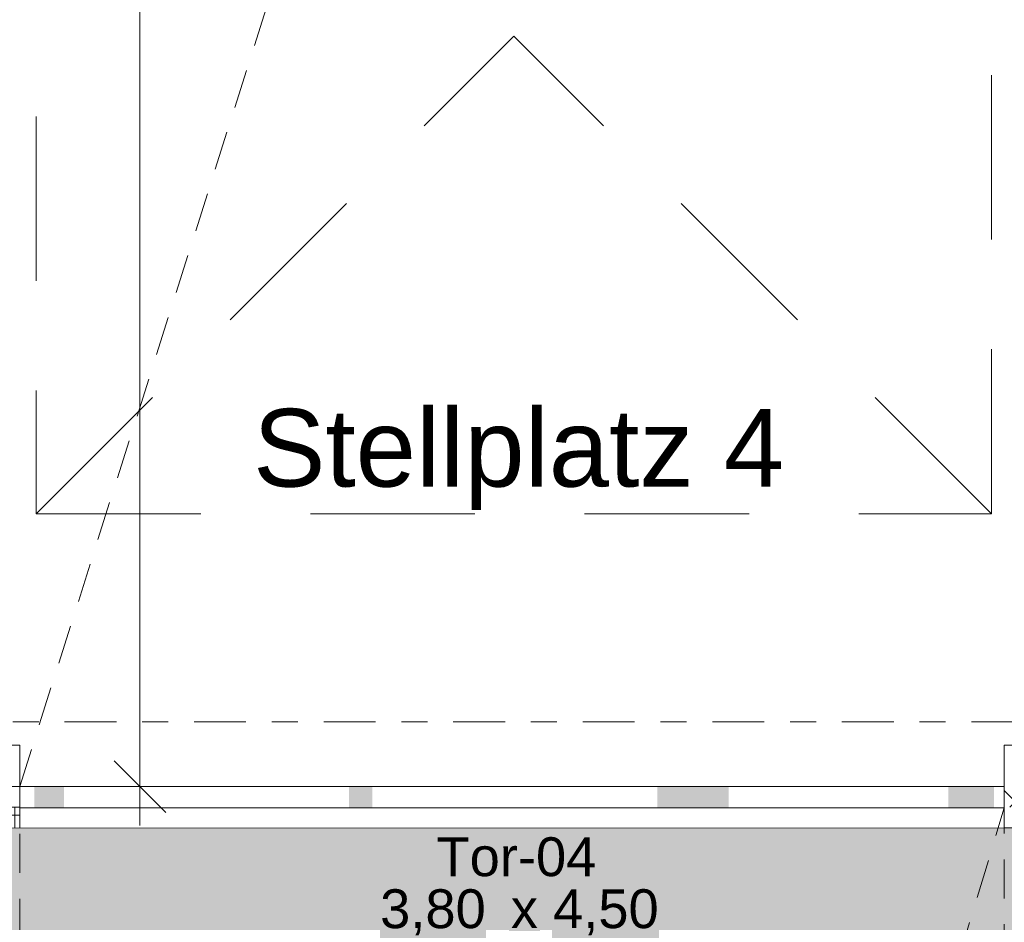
# Model space of a CAD drawing. Header units: metres. Extents: x -167 to 262, y -186 to 508.
# Tile 79 of 161: x 18.35 to 22.15, y 27.82 to 31.3. Entities that reach past the tile are written whole.
import ezdxf
from ezdxf.enums import TextEntityAlignment as Align

# ---------------------------------------------------------------- set-up
doc = ezdxf.new("R2010")
doc.units = ezdxf.units.M
doc.header["$MEASUREMENT"] = 0
for name, pattern in [('Raster', [0.4, 0.2, -0.1, 0, -0.1]), ('Strichlinie weit', [1.058333, 0.635, -0.423333]), ('Öffnungslinie Tür Fenster', [0.23, 0.15, -0.08])]:
    doc.linetypes.add(name, pattern=pattern)
for name, color, linetype in [('10 Wand außen', 7, 'Continuous'), ('20 Decke', 7, 'Continuous'), ('50 Sanitäreinrichtung', 7, 'Continuous'), ('60 Auffüllung', 7, 'Continuous'), ('70 Kanal', 7, 'Continuous'), ('80 Raum', 7, 'Continuous'), ('90 Achsraster', 7, 'Continuous'), ('94 Genehmigungsplanung Bemaßung', 7, 'Continuous')]:
    doc.layers.add(name, color=color, linetype=linetype)
doc.styles.add('ERSTELLTER_STIL_1', font='arial.ttf')
doc.styles.add('ERSTELLTER_STIL_2', font='arial.ttf')
doc.dimstyles.new('ERSTELLTER_STIL__1', dxfattribs={"dimtxt": 0.25, "dimasz": 0.19, "dimexe": 0.18, "dimexo": 0.1, "dimgap": 0, "dimtad": 1, "dimtih": 1, "dimtoh": 1, "dimzin": 0, "dimdsep": 46, "dimtxsty": 'ERSTELLTER_STIL_1', "dimblk": 'ARROWHEAD_6', "dimblk1": 'ARROWHEAD_6', "dimblk2": 'ARROWHEAD_6', "dimcen": 0.09, "dimclrd": 7, "dimclre": 7, "dimclrt": 7, "dimazin": 0, "dimtfac": 1, "dimtdec": 4, "dimtmove": 0, "dimatfit": 3, "dimfxl": 1, "dimtolj": 1, "dimtzin": 0, "dimarcsym": 0})
doc.dimstyles.new('ERSTELLTER_STIL__2', dxfattribs={"dimtxt": 0.25, "dimasz": 0.19, "dimexe": 0.18, "dimexo": 0.1, "dimgap": 0, "dimtad": 1, "dimzin": 0, "dimdsep": 46, "dimtxsty": 'ERSTELLTER_STIL_1', "dimblk": 'ARROWHEAD_6', "dimblk1": 'ARROWHEAD_6', "dimblk2": 'ARROWHEAD_6', "dimcen": 0.09, "dimclrd": 7, "dimclre": 7, "dimclrt": 7, "dimazin": 0, "dimtfac": 1, "dimtdec": 4, "dimtmove": 0, "dimatfit": 3, "dimfxl": 1, "dimtolj": 1, "dimtzin": 0, "dimarcsym": 0})

# ---------------------------------------------------------------- blocks, each defined once
blk = doc.blocks.new('Einfache Türöffnung')
at = {"layer": '10 Wand außen', "color": 8, "linetype": 'Continuous', "lineweight": 18}
for p, q in [((-1.9, 0.16), (-1.9, 0.32)), ((1.9, 0.16), (1.9, 0.32)), ((-1.9, 0.08), (-1.9, 0.16)), ((1.9, 0.08), (1.9, 0.16)), ((-1.9, 0), (-1.9, 0.08)), ((1.9, 0), (1.9, 0.08))]:
    blk.add_line(p, q, dxfattribs=at)
blk = doc.blocks.new('T Marker 27_5')
at = {"layer": '10 Wand außen', "color": 8, "lineweight": 18, "char_height": 0.15, "attachment_point": 7, "style": 'ERSTELLTER_STIL_1'}
for s, insert in [('\\A1;{\\pql;\\pt0;\\fArial|b0|i0|c0|p0;\\W1.000000;3,80\\fArial|b0|i0|c0|p0;\\W1.000000;\\A1{\\H.66x;\\S^  ;}\\fArial|b0|i0|c0|p0;\\W1.000000; x 4,50\\fArial|b0|i0|c0|p0;\\W1.000000;\\A1{\\H.66x;\\S^  ;}}', (-0.509, -0.7505)), ('\\A1;{\\pql;\\pt0;\\fArial|b0|i0|c0|p0;\\W1.000000;Tor-04\\fArial|b0|i0|c0|p0;\\W1.000000;\\fArial|b0|i0|c0|p0;\\W1.000000;\\fArial|b0|i0|c0|p0;\\W1.000000;}', (-0.2915, -0.5082))]:
    blk.add_mtext(s, dxfattribs=dict(at, insert=insert))
blk = doc.blocks.new('Einfache Türöffnung_2')
at = {"layer": '10 Wand außen', "color": 8, "linetype": 'Continuous', "lineweight": 18}
for p, q in [((-1.9, 0), (-1.9, -0.08)), ((1.9, 0), (1.9, -0.08)), ((-1.9, -0.08), (-1.9, -0.16)), ((1.9, -0.08), (1.9, -0.16)), ((-1.9, -0.16), (-1.9, -0.32)), ((1.9, -0.16), (1.9, -0.32))]:
    blk.add_line(p, q, dxfattribs=at)
blk = doc.blocks.new('Standard-Rastermarker_139')
at = {"layer": '90 Achsraster', "color": 14, "linetype": 'Raster', "lineweight": 18, "true_color": 0xa80000}
blk.add_line((1, 0), (45.4427, 0), dxfattribs=at)
at = {"layer": '90 Achsraster', "color": 14, "lineweight": 18, "true_color": 0xa80000, "style": 'ERSTELLTER_STIL_2'}
for tag, p in [('AC_MarkerText_1_0', (-0.35, 0.15)), ('AC_MarkerText_1_1', (46.7927, 0.15))]:
    blk.add_attdef(tag, text='', height=0.3, dxfattribs=at).set_placement(p, align=Align.TOP_CENTER)
blk = doc.blocks.new('*D504', base_point=(27236.1321, 33357.279))
at = {"layer": '94 Genehmigungsplanung Bemaßung', "color": 7, "linetype": 'Continuous', "lineweight": 13}
for p, q in [((17.6611, 26.1165), (17.6611, 26.4915)), ((38.0011, 26.1165), (38.0011, 26.4915)), ((17.7611, 26.404), (17.5611, 26.204)), ((38.1011, 26.404), (37.9011, 26.204)), ((17.6611, 26.304), (38.0011, 26.304))]:
    blk.add_line(p, q, dxfattribs=at)
at = {"layer": '94 Genehmigungsplanung Bemaßung', "color": 7, "lineweight": 13, "char_height": 0.25, "attachment_point": 7, "style": 'ERSTELLTER_STIL_1'}
for s, insert in [('\\A1;{\\pql;\\fArial|b0|i0|c0|p0;\\W1.000000;20,34}', (27.2114, 26.354)), ('\\A1;{\\pql;\\fArial|b0|i0|c0|p0;\\W1.000000;24}', (37.5197, 26.354))]:
    blk.add_mtext(s, dxfattribs=dict(at, insert=insert))
blk = doc.blocks.new('ARROWHEAD_6')
at = {"color": 0, "linetype": 'Continuous', "lineweight": 0}
for p, q in [((-0.5, -0.5), (0.5, 0.5)), ((0, 0), (-1, 0))]:
    blk.add_line(p, q, dxfattribs=at)
blk = doc.blocks.new('*D512', base_point=(27236.1321, 33357.279))
at = {"layer": '94 Genehmigungsplanung Bemaßung', "color": 7, "linetype": 'Continuous', "lineweight": 13}
for p, q in [((15.4411, 28.9197), (15.6411, 28.7197)), ((15.7286, 28.8197), (15.3536, 28.8197)), ((15.5411, 28.1797), (15.5411, 28.8197)), ((15.4411, 28.2797), (15.6411, 28.0797)), ((15.7286, 28.1797), (15.3536, 28.1797)), ((15.5411, 28.0297), (15.5411, 28.1797))]:
    blk.add_line(p, q, dxfattribs=at)
at = {"layer": '94 Genehmigungsplanung Bemaßung', "color": 7, "lineweight": 13, "insert": (15.4911, 28.309), "char_height": 0.25, "attachment_point": 7, "rotation": 90, "style": 'ERSTELLTER_STIL_1'}
blk.add_mtext('\\A1;{\\pql;\\fArial|b0|i0|c0|p0;\\W1.000000;64}', dxfattribs=at)
blk = doc.blocks.new('*D513', base_point=(27236.1321, 33357.279))
at = {"layer": '94 Genehmigungsplanung Bemaßung', "color": 7, "linetype": 'Continuous', "lineweight": 13}
for p, q in [((15.4411, 43.7797), (15.6411, 43.5797)), ((15.7286, 43.6797), (15.3536, 43.6797)), ((15.5411, 28.8197), (15.5411, 43.6797)), ((15.4411, 28.9197), (15.6411, 28.7197)), ((15.7286, 28.8197), (15.3536, 28.8197))]:
    blk.add_line(p, q, dxfattribs=at)
at = {"layer": '94 Genehmigungsplanung Bemaßung', "color": 7, "lineweight": 13, "char_height": 0.25, "attachment_point": 7, "rotation": 90, "style": 'ERSTELLTER_STIL_1'}
for s, insert in [('\\A1;{\\pql;\\fArial|b0|i0|c0|p0;\\W1.000000;32}', (15.4911, 43.1983)), ('\\A1;{\\pql;\\fArial|b0|i0|c0|p0;\\W1.000000;14,86}', (15.4911, 35.63))]:
    blk.add_mtext(s, dxfattribs=dict(at, insert=insert))
blk = doc.blocks.new('*D564', base_point=(27236.1321, 33357.279))
at = {"layer": '94 Genehmigungsplanung Bemaßung', "color": 7, "linetype": 'Continuous', "lineweight": 13}
for p, q in [((18.8153, 40.8397), (18.8153, 40.9897)), ((18.9153, 40.7397), (18.7153, 40.9397)), ((19.0028, 40.8397), (18.6278, 40.8397)), ((18.8153, 28.3397), (18.8153, 40.8397)), ((18.7153, 28.4397), (18.9153, 28.2397)), ((19.0028, 28.3397), (18.6278, 28.3397)), ((18.8153, 28.1897), (18.8153, 28.3397))]:
    blk.add_line(p, q, dxfattribs=at)
at = {"layer": '94 Genehmigungsplanung Bemaßung', "color": 7, "lineweight": 13, "insert": (18.7653, 34.1607), "char_height": 0.25, "attachment_point": 7, "rotation": 90, "style": 'ERSTELLTER_STIL_1'}
blk.add_mtext('\\A1;{\\pql;\\fArial|b0|i0|c0|p0;\\W1.000000;12,50}', dxfattribs=at)

msp = doc.modelspace()

# ---------------------------------------------------------------- hatches: boundary and pattern name
at = {"layer": '10 Wand außen', "linetype": 'Continuous', "lineweight": 13, "true_color": 0x000100}
for points in [[(18.4216, 28.2576), (18.4216, 28.3397), (18.4071, 28.3397), (18.4071, 28.2576)], [(20.9112, 28.2576), (20.9112, 28.3397), (20.9022, 28.3397), (20.9022, 28.2576)], [(21.0877, 28.2576), (21.0877, 28.3397), (20.9444, 28.3397), (20.9444, 28.2576)], [(22.0016, 28.2576), (22.0016, 28.3397), (21.9944, 28.3397), (21.9944, 28.2576)], [(22.1115, 28.2576), (22.1115, 28.3397), (22.0993, 28.3397), (22.0993, 28.2576)]]:
    msp.add_hatch(color=98, dxfattribs=at).paths.add_polyline_path(points)
at = {"layer": '10 Wand außen', "linetype": 'Continuous', "lineweight": 18, "true_color": 0xf50000}
for points in [[(18.5216, 28.2576), (18.5216, 28.3397), (18.4216, 28.3397), (18.4216, 28.2576)], [(19.7116, 28.2576), (19.7116, 28.3397), (19.6216, 28.3397), (19.6216, 28.2576)], [(20.9016, 28.2576), (20.9016, 28.3397), (20.8116, 28.3397), (20.8116, 28.2576)], [(20.9022, 28.2576), (20.9022, 28.3397), (20.9016, 28.3397), (20.9016, 28.2576)], [(20.9444, 28.2576), (20.9444, 28.3397), (20.9112, 28.3397), (20.9112, 28.2576)], [(21.9944, 28.2576), (21.9944, 28.3397), (21.9346, 28.3397), (21.9346, 28.2576)], [(22.0993, 28.2576), (22.0993, 28.3397), (22.0016, 28.3397), (22.0016, 28.2576)]]:
    msp.add_hatch(color=1, dxfattribs=at).paths.add_polyline_path(points)
at = {"layer": '10 Wand außen', "linetype": 'Continuous', "lineweight": 18}
h = msp.add_hatch(dxfattribs=at)
h.set_pattern_fill('Dämmung__hart_1_0001', color=8, style=0, pattern_type=2)
h.set_pattern_definition([(45, (27236.132094, 33357.27905), (-0.0565685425, 0.0565685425), []), (135, (27236.132094, 33357.27905), (0.0565685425, 0.0565685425), [])])
h.paths.add_polyline_path([(22.1511, 28.2601), (23.3511, 28.2601), (23.3511, 28.3401), (23.0011, 28.3401), (23.0011, 28.3397), (22.5011, 28.3397), (22.5011, 28.3401), (22.1511, 28.3401)])
h = msp.add_hatch(dxfattribs=at)
h.set_pattern_fill('Beton__Fertigteil_Träger_1D', color=8, style=0, pattern_type=2)
h.set_pattern_definition([(0, (27236.132094, 33357.27905), (0, 0.05), []), (90, (27236.132094, 33357.27905), (-0.05, 0), [])])
h.paths.add_polyline_path([(18.3511, 28.2601), (17.4211, 28.2601), (17.4211, 28.1801), (18.3511, 28.1801)])
at = {"layer": '60 Auffüllung', "linetype": 'Continuous', "lineweight": 18, "true_color": 0xefefef}
h = msp.add_hatch(dxfattribs=at)
h.set_pattern_fill('Erde_1_0001', style=0, pattern_type=2)
h.set_pattern_definition([(0, (27236.1321, 33357.27905), (0, 0.779422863), [0.04875, -0.40125]), (0, (27236.3571, 33357.66876), (0, 0.779422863), [0.04875, -0.40125]), (60, (27236.1321, 33357.27905), (-0.675, 0.389711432), [0.04875, -0.40125]), (60, (27236.5821, 33357.27905), (-0.675, 0.389711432), [0.04875, -0.40125]), (120, (27236.18084, 33357.27905), (0.675, 0.389711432), [0.04875, -0.40125]), (120, (27236.63084, 33357.27905), (0.675, 0.389711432), [0.04875, -0.40125]), (0, (27236.1321, 33357.35405), (0, 0.15), [0, -0.15, 0, -0.225]), (45, (27236.2071, 33357.35405), (-0.1060660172, 0.1060660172), [0, -0.1125, 0, -0.1875])])
h.paths.add_polyline_path([(2.3366, 24.8593), (2.3419, 13.496, 0.033836), (8.8613, 14.0911, 0.026308), (13.8582, 15.1616, -0.024635), (17.3411, 16.2775), (17.3411, 24.6258), (15.3411, 24.6258), (15.3411, 30.4887), (17.3411, 30.4887), (17.3411, 43.9997), (58.1625, 43.9997), (58.1625, 45.7494), (101.6632, 45.7486), (101.6702, 49.0078), (2.342, 49.0078)])
h.paths.add_polyline_path([(9.5982, 27.1903), (4.651, 27.1903), (4.651, 42.9257), (4.651, 43.8257), (9.5982, 43.8257), (9.5982, 42.9257)], flags=0)
h.paths.add_polyline_path([(14.4618, 25.704, -0.414214), (13.8618, 26.304, -0.414214), (14.4618, 26.904, -0.414214), (15.0618, 26.304, -0.414214)], flags=0)
h = msp.add_hatch(color=7, dxfattribs=at)
h.paths.add_polyline_path([(15.3411, 30.4887), (15.3411, 24.6258), (17.3411, 24.6258), (17.3411, 19.3474), (38.1469, 19.3451), (40.1468, 19.3451), (40.1468, 28.1799), (38.1563, 28.1799), (38.1563, 28.1799), (17.3411, 28.1801), (17.3411, 30.4887)])
h.paths.add_polyline_path([(19.6511, 22.2576, -0.414214), (20.2511, 22.8576, -0.414214), (20.8511, 22.2576, -0.410342), (20.259, 21.6576, -0.418096)], flags=0)

# ---------------------------------------------------------------- linework, layer by layer
at = {"layer": '10 Wand außen', "color": 7, "linetype": 'Continuous', "lineweight": 13}
for p, q in [((18.3511, 28.3397), (22.1511, 28.3397)), ((18.3511, 28.2601), (17.4211, 28.2601)), ((22.1511, 28.2576), (18.3511, 28.2576))]:
    msp.add_line(p, q, dxfattribs=at)
at = {"layer": '10 Wand außen', "color": 7, "linetype": 'Continuous', "lineweight": 13, "flags": 128}
for points in [[(22.5011, 28.5001), (22.1511, 28.5001)], [(22.1511, 28.1801), (23.3511, 28.1801)]]:
    msp.add_lwpolyline(points, dxfattribs=at)
at = {"layer": '20 Decke', "color": 7, "linetype": 'Continuous', "lineweight": 13, "flags": 128}
msp.add_lwpolyline([(22.5011, 43.6797), (18.0011, 43.6797), (18.0011, 43.3397), (17.6611, 43.3397), (17.6611, 38.8397), (18.0011, 38.8397), (18.0011, 38.3397), (17.6611, 38.3397), (17.6611, 33.8397), (18.0011, 33.8397), (18.0011, 33.3397), (17.6611, 33.3397), (17.6611, 28.8397), (18.0011, 28.8397), (18.0011, 28.4997), (18.3511, 28.4997), (18.3511, 28.3397), (22.1511, 28.3397), (22.1511, 28.4997), (22.5011, 28.4997)], dxfattribs=at)
at = {"layer": '60 Auffüllung', "color": 8, "linetype": 'Continuous', "lineweight": 18, "flags": 128}
msp.add_lwpolyline([(15.3411, 30.4887), (17.3411, 30.4887), (17.3411, 28.1801), (38.1563, 28.1799), (38.1563, 28.1799), (40.1468, 28.1799), (40.1468, 19.3451), (38.1469, 19.3451), (17.3411, 19.3474), (17.3411, 24.6258), (15.3411, 24.6258)], close=True, dxfattribs=at)
at = {"layer": '70 Kanal', "color": 253, "linetype": 'Strichlinie weit', "lineweight": 18, "true_color": 0x9f9f9f}
for p, q in [((18.4148, 39.3931), (18.4148, 29.3931)), ((22.1011, 29.3931), (22.1011, 39.3931)), ((20.2579, 37.5499), (20.2579, 31.2362)), ((18.4148, 29.3931), (20.2579, 31.2362)), ((22.1011, 29.3931), (20.2579, 31.2362)), ((18.4148, 29.3931), (22.1011, 29.3931))]:
    msp.add_line(p, q, dxfattribs=at)
at = {"layer": '80 Raum', "color": 7, "linetype": 'Öffnungslinie Tür Fenster', "lineweight": 13}
for p, q in [((18.3511, 28.3397), (22.1511, 40.3397)), ((18.3511, 15.7083), (22.1511, 28.2576))]:
    msp.add_line(p, q, dxfattribs=at)
at = {"layer": '80 Raum', "color": 7, "linetype": 'Öffnungslinie Tür Fenster', "lineweight": 13, "flags": 128}
for points in [[(18.0011, 28.3397), (22.5011, 28.3397), (22.5011, 40.8397), (18.0011, 40.8397)], [(18.3511, 15.7083), (22.1511, 15.7083), (22.1511, 28.2576), (18.3511, 28.2576)]]:
    msp.add_lwpolyline(points, close=True, dxfattribs=at)

# ---------------------------------------------------------------- block references
at = {"layer": '10 Wand außen', "color": 7, "lineweight": 13}
msp.add_blockref('T Marker 27_5', (20.2511, 28.5001), dxfattribs=at)
at = {"layer": '10 Wand außen', "color": 7, "linetype": 'Continuous', "lineweight": 18, "xscale": -1}
msp.add_blockref('Einfache Türöffnung', (20.2511, 28.1801), dxfattribs=at)
at = {"layer": '10 Wand außen', "color": 7, "linetype": 'Continuous', "lineweight": 18, "rotation": 180}
msp.add_blockref('Einfache Türöffnung_2', (20.2511, 28.1801), dxfattribs=at)
at = {"layer": '90 Achsraster', "color": 7, "linetype": 'Continuous', "lineweight": 18}
msp.add_blockref('Standard-Rastermarker_139', (13.5244, 28.5897), dxfattribs=at)

# ---------------------------------------------------------------- texts
at = {"layer": '50 Sanitäreinrichtung', "color": 7, "linetype": 'Continuous', "lineweight": 13, "insert": (19.2517, 29.7976), "char_height": 0.3, "attachment_point": 1, "style": 'ERSTELLTER_STIL_1'}
msp.add_mtext('\\A1;{\\pql;\\fArial|b0|i0|c0|p0;\\W1.000000;Stellplatz 4}', dxfattribs=at)

# ---------------------------------------------------------------- dimensions: what is measured, and where the dimension line sits
at = {"layer": '94 Genehmigungsplanung Bemaßung', "color": 7, "linetype": 'Continuous', "lineweight": 13}
for base, p1, p2, picture, middle in [((15.5411, 43.6797), (18.0011, 28.8197), (27.7039, 43.6797), '*D513', (15.3661, 36.0488)), ((18.8153, 40.8397), (18.3511, 28.3397), (18.0011, 40.8397), '*D564', (18.6403, 34.5795)), ((15.5411, 28.8197), (47.9568, 28.1797), (18.0011, 28.8197), '*D512', (15.3661, 28.4993))]:
    dim = msp.add_linear_dim(base=base, p1=p1, p2=p2, angle=90, dimstyle='ERSTELLTER_STIL__2', dxfattribs=at)
    dim.commit()
    dim.dimension.update_dxf_attribs({"geometry": picture, "text_midpoint": middle, "dimtype": 160, "text_rotation": 90})
dim = msp.add_linear_dim(base=(38.0011, 26.304), p1=(17.6611, 36.0899), p2=(38.0011, 36.0897), dimstyle='ERSTELLTER_STIL__1', dxfattribs=at)
dim.commit()
dim.dimension.update_dxf_attribs({"geometry": '*D504', "text_midpoint": (27.6302, 26.479), "dimtype": 160})

doc.saveas('drawing.dxf')
